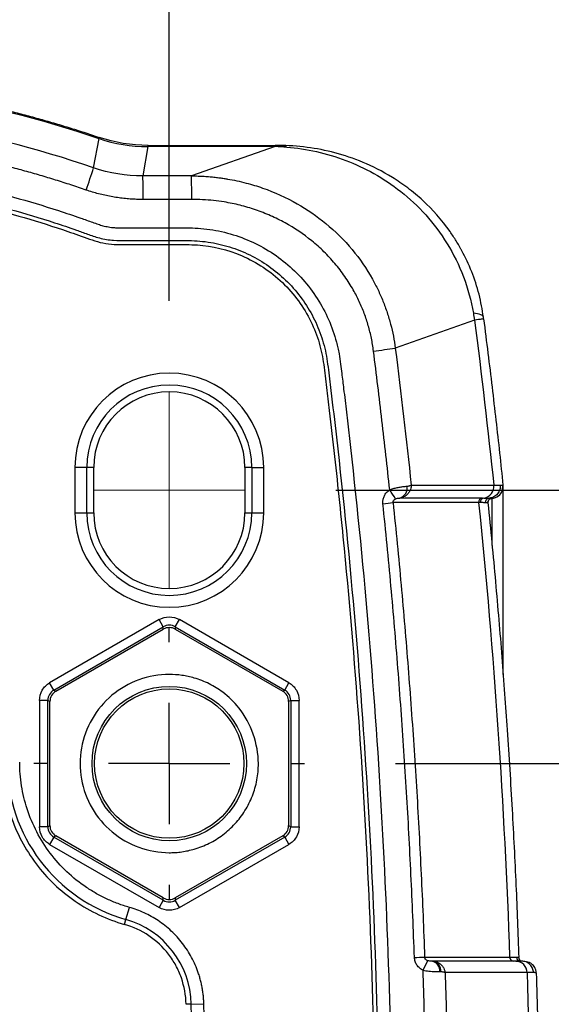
# Model space of a CAD drawing. Header units: millimetres. Extents: x 19 to 819, y 19 to 629.
# Tile 43 of 56: x 617 to 639, y 331 to 372. Entities that reach past the tile are written whole.
import ezdxf

# ---------------------------------------------------------------- set-up
doc = ezdxf.new("R2010")
doc.units = ezdxf.units.MM
doc.header["$LTSCALE"] = 3
doc.linetypes.add('CENTERX2', pattern=[20.32, 12.7, -2.54, 2.54, -2.54])
doc.layers.add('CENTER', color=40, linetype='CENTERX2')
doc.layers.add('DIMENSIONS', color=140, linetype='Continuous', lineweight=25)
doc.styles.add('SLDTEXTSTYLE0', font='TXT', dxfattribs={"width": 0.7})
doc.dimstyles.new('SLDDIMSTYLE2', dxfattribs={"dimtxt": 6.474023, "dimasz": 9.906, "dimexe": 0, "dimexo": 0.0625, "dimgap": 1.618506, "dimtad": 0, "dimtih": 1, "dimtoh": 1, "dimrnd": 1e-09, "dimzin": 12, "dimdsep": 46, "dimtxsty": 'SLDTEXTSTYLE0', "dimsah": 1, "dimcen": 0.09, "dimadec": 0, "dimazin": 3, "dimtfac": 1, "dimtmove": 0, "dimatfit": 0, "dimfxl": 0, "dimfrac": 2, "dimtolj": 1, "dimtzin": 12, "dimarcsym": 0})
doc.dimstyles.new('SLDDIMSTYLE3', dxfattribs={"dimtxt": 6.474023, "dimasz": 9.906, "dimexe": 0, "dimexo": 0.0625, "dimgap": 1.618506, "dimtad": 0, "dimtih": 1, "dimtoh": 1, "dimrnd": 1e-09, "dimzin": 4, "dimdsep": 46, "dimtxsty": 'SLDTEXTSTYLE0', "dimsah": 1, "dimcen": 0.09, "dimadec": 0, "dimazin": 1, "dimtfac": 1, "dimtmove": 0, "dimatfit": 0, "dimfxl": 0, "dimfrac": 2, "dimtolj": 1, "dimtzin": 12, "dimarcsym": 0})

# ---------------------------------------------------------------- blocks, each defined once
blk = doc.blocks.new('_D_6')
at = {"layer": 'DIMENSIONS'}
for p, q in [((690.981, 352.404), (690.981, 371.454)), ((630.411, 352.404), (700.506, 352.404)), ((681.362, 322.741), (679.188, 322.741)), ((679.188, 322.741), (679.188, 312.451)), ((700.6, 322.741), (702.774, 322.741)), ((702.774, 322.741), (702.774, 312.451)), ((679.188, 312.451), (681.362, 312.451)), ((702.774, 312.451), (700.6, 312.451)), ((630.411, 293.504), (700.506, 293.504)), ((690.981, 293.504), (690.981, 274.454))]:
    blk.add_line(p, q, dxfattribs=at)
for points in [[(690.981, 352.404), (692.505, 362.31), (689.457, 362.31)], [(690.981, 293.504), (689.457, 283.598), (692.505, 283.598)]]:
    blk.add_solid(points, dxfattribs=at)
at = {"layer": 'DIMENSIONS', "char_height": 6.35, "attachment_point": 1, "style": 'SLDTEXTSTYLE0'}
for s, insert in [('58.9', (681.362, 332.376)), ('2.32', (681.362, 320.637))]:
    blk.add_mtext(s, dxfattribs=dict(at, insert=insert))
blk = doc.blocks.new('_D_7')
at = {"layer": 'DIMENSIONS'}
for p, q in [((587.434, 360.331), (587.434, 396.523)), ((623.434, 360.331), (623.434, 396.523)), ((587.434, 386.998), (568.384, 386.998)), ((595.946, 386.998), (593.772, 386.998)), ((593.772, 386.998), (593.772, 376.709)), ((615.184, 386.998), (617.358, 386.998)), ((617.358, 386.998), (617.358, 376.709)), ((623.434, 386.998), (642.484, 386.998)), ((593.772, 376.709), (595.946, 376.709)), ((617.358, 376.709), (615.184, 376.709))]:
    blk.add_line(p, q, dxfattribs=at)
for points in [[(587.434, 386.998), (577.528, 388.522), (577.528, 385.474)], [(623.434, 386.998), (633.34, 385.474), (633.34, 388.522)]]:
    blk.add_solid(points, dxfattribs=at)
at = {"layer": 'DIMENSIONS', "char_height": 6.35, "attachment_point": 1, "style": 'SLDTEXTSTYLE0'}
for s, insert in [('36.0', (595.946, 396.633)), ('1.42', (595.946, 384.895))]:
    blk.add_mtext(s, dxfattribs=dict(at, insert=insert))
blk = doc.blocks.new('_D_8')
at = {"layer": 'DIMENSIONS'}
for p, q in [((657.847, 340.954), (657.847, 360.004)), ((632.913, 340.954), (667.372, 340.954)), ((648.228, 322.741), (646.054, 322.741)), ((646.054, 322.741), (646.054, 312.451)), ((667.466, 322.741), (669.64, 322.741)), ((669.64, 322.741), (669.64, 312.451)), ((646.054, 312.451), (648.228, 312.451)), ((669.64, 312.451), (667.466, 312.451)), ((632.913, 304.954), (667.372, 304.954)), ((657.847, 304.954), (657.847, 285.904))]:
    blk.add_line(p, q, dxfattribs=at)
for points in [[(657.847, 340.954), (659.371, 350.86), (656.323, 350.86)], [(657.847, 304.954), (656.323, 295.048), (659.371, 295.048)]]:
    blk.add_solid(points, dxfattribs=at)
at = {"layer": 'DIMENSIONS', "char_height": 6.35, "attachment_point": 1, "style": 'SLDTEXTSTYLE0'}
for s, insert in [('36.0', (648.228, 332.376)), ('1.42', (648.228, 320.637))]:
    blk.add_mtext(s, dxfattribs=dict(at, insert=insert))
blk = doc.blocks.new('SW_CENTERMARKSYMBOL_1')
at = {"layer": 'CENTER', "color": 0}
for p, q in [((0, 5.08), (0, 5.669)), ((0, 0), (0, 2.54)), ((-5.08, 0), (-5.669, 0)), ((0, 0), (-2.54, 0)), ((0, 0), (0, -2.54)), ((0, 0), (2.54, 0)), ((5.08, 0), (5.669, 0)), ((0, -5.08), (0, -5.669))]:
    blk.add_line(p, q, dxfattribs=at)

msp = doc.modelspace()

# ---------------------------------------------------------------- linework, layer by layer
for p, q in [((620.261, 365.908), (620.491, 367.135)), ((622.532, 366.797), (622.326, 365.566)), ((622.547, 366.797), (622.532, 366.797)), ((622.547, 366.844), (627.873, 366.844)), ((622.547, 366.797), (622.547, 366.844)), ((627.873, 366.797), (622.547, 366.797)), ((627.873, 366.797), (624.361, 365.569)), ((627.873, 366.797), (627.873, 366.844)), ((624.361, 365.569), (622.326, 365.566)), ((624.374, 364.585), (622.339, 364.582)), ((636.218, 359.531), (632.901, 358.35)), ((619.48, 353.354), (619.48, 351.454)), ((619.979, 353.354), (619.48, 353.354)), ((619.979, 351.454), (619.979, 353.354)), ((620.267, 353.354), (619.979, 353.354)), ((620.267, 351.454), (620.267, 353.354)), ((626.601, 353.354), (626.601, 351.454)), ((626.889, 353.354), (626.601, 353.354)), ((626.889, 353.354), (627.388, 353.354)), ((626.889, 353.354), (626.889, 351.454)), ((627.388, 351.454), (627.388, 353.354)), ((637.388, 352.401), (637.41, 352.615)), ((637.415, 344.684), (637.415, 352.561)), ((636.539, 352.078), (636.611, 352.077)), ((636.946, 352.066), (636.946, 352.066)), ((636.946, 352.066), (636.946, 350.087)), ((619.48, 351.454), (619.979, 351.454)), ((619.979, 351.454), (620.267, 351.454)), ((626.601, 351.454), (626.889, 351.454)), ((626.889, 351.454), (627.388, 351.454)), ((623.009, 346.985), (618.423, 344.337)), ((623.184, 346.682), (623.009, 346.985)), ((623.684, 346.682), (623.859, 346.985)), ((628.445, 344.337), (623.859, 346.985)), ((618.598, 344.034), (623.184, 346.682)), ((618.684, 343.985), (623.184, 346.583)), ((623.184, 346.583), (623.184, 346.682)), ((623.684, 346.682), (628.27, 344.034)), ((623.684, 346.682), (623.684, 346.583)), ((623.684, 346.583), (628.184, 343.985)), ((618.598, 344.034), (618.423, 344.337)), ((618.598, 344.034), (618.684, 343.985)), ((628.184, 343.985), (628.27, 344.034)), ((628.27, 344.034), (628.445, 344.337)), ((617.998, 343.601), (617.998, 338.306)), ((618.348, 343.601), (617.998, 343.601)), ((618.348, 338.306), (618.348, 343.601)), ((618.434, 343.552), (618.348, 343.601)), ((628.52, 343.601), (628.434, 343.552)), ((628.52, 343.601), (628.52, 338.306)), ((628.52, 343.601), (628.87, 343.601)), ((628.87, 338.306), (628.87, 343.601)), ((618.434, 338.355), (618.434, 343.552)), ((628.434, 343.552), (628.434, 338.355)), ((618.348, 338.306), (617.998, 338.306)), ((618.348, 338.306), (618.434, 338.355)), ((628.434, 338.355), (628.52, 338.306)), ((628.52, 338.306), (628.87, 338.306)), ((618.598, 337.873), (618.423, 337.57)), ((618.684, 337.922), (618.598, 337.873)), ((623.184, 335.225), (618.598, 337.873)), ((623.184, 335.324), (618.684, 337.922)), ((628.184, 337.922), (623.684, 335.324)), ((628.27, 337.873), (623.684, 335.225)), ((628.27, 337.873), (628.184, 337.922)), ((628.27, 337.873), (628.445, 337.57)), ((618.423, 337.57), (623.009, 334.922)), ((623.859, 334.922), (628.445, 337.57)), ((623.184, 335.225), (623.184, 335.324)), ((623.684, 335.324), (623.684, 335.225)), ((621.617, 334.423), (621.762, 334.93)), ((623.184, 335.225), (623.009, 334.922)), ((623.859, 334.922), (623.684, 335.225)), ((621.559, 334.217), (621.617, 334.423)), ((638.076, 332.821), (638.075, 332.836)), ((636.177, 332.676), (634.458, 332.676)), ((636.162, 332.676), (635.941, 332.676)), ((637.857, 332.676), (636.162, 332.676)), ((637.955, 332.676), (636.177, 332.676)), ((637.955, 332.676), (638.155, 332.676)), ((638.124, 332.679), (638.131, 332.69)), ((638.42, 332.195), (634.988, 332.196)), ((624.353, 330.874), (624.139, 330.87)), ((624.353, 330.874), (624.88, 330.884))]:
    msp.add_line(p, q)
at = {"color": 40, "linetype": 'CENTERX2', "lineweight": 18}
for p, q in [((623.434, 356.521), (623.434, 348.286)), ((620.267, 352.404), (626.601, 352.404))]:
    msp.add_line(p, q, dxfattribs=at)
at = {"flags": 128}
for points in [[(636.589, 359.656), (636.58, 359.683), (636.558, 359.708), (636.524, 359.732), (636.478, 359.754), (636.419, 359.774), (636.348, 359.792), (636.266, 359.808), (636.171, 359.823)], [(636.599, 359.58), (636.594, 359.58), (636.576, 359.577), (636.546, 359.573), (636.504, 359.568), (636.45, 359.561), (636.384, 359.552), (636.307, 359.542), (636.218, 359.531)]]:
    msp.add_lwpolyline(points, dxfattribs=at)
for radius in [3.233, 3.129]:
    msp.add_circle((623.434, 340.954), radius)
for centre, radius, start, end in [((588.991, 377.867), 33.264, 341.1865, 341.2683), ((620.388, 367.177), 0.111, 337.9761, 3.0249), ((622.64, 366.803), 0.108, 157.6638, 183.3346), ((628.016, 366.013), 0.831, 65.8895, 90.3618), ((595.576, 373.569), 25.847, 340.5872, 342.76), ((597.773, 364.75), 24.567, 359.6076, 1.9035), ((599.807, 364.753), 24.567, 359.6076, 1.9035), ((596.828, 636.075), 280.058, 277.21259, 277.4006), ((623.434, 353.354), 3.954, 360, 180), ((623.434, 353.354), 3.455, 360, 180), ((623.434, 353.354), 3.167, 360, 180), ((619.65, 343.619), 15.712, 32.4324, 34.0655), ((632.97, 352.488), 0.429, 286.7842, 11.16), ((636.54, 352.561), 0.489, 278.4369, 6.7983), ((636.919, 352.561), 0.496, 273.1764, 341.361), ((636.919, 352.561), 0.496, 341.3629, 5.9538), ((616.059, 510.006), 159.007, 275.89263, 276.04637), ((636.566, 351.905), 0.175, 98.7471, 186.6526), ((636.636, 351.904), 0.175, 98.0075, 186.4337), ((636.956, 351.89), 0.177, 93.1764, 185.8001), ((623.434, 351.454), 3.954, 180, 360), ((623.434, 351.454), 3.455, 180, 0), ((623.434, 351.454), 3.167, 180, 360), ((623.496, 341.016), 6.856, 180, 254.0928), ((620.584, 330.798), 3.769, 1.1506, 74.0928), ((617.379, 797.471), 464.925, 272.01202, 272.0646), ((637.862, 332.848), 0.172, 180.0568, 268.241), ((621.929, 338.374), 13.576, 333.3739, 335.281), ((634.356, 332.276), 0.408, 353.089, 79.0884), ((634.395, 332.268), 0.413, 354.3895, 81.2958), ((637.94, 332.196), 0.48, 359.9389, 88.2364), ((638.252, 332.842), 0.177, 203.7197, 252.1126), ((230.017, 322.954), 394.415, 358.84939, 1.15061), ((230.017, 322.954), 394.943, 358.84939, 1.15061)]:
    msp.add_arc(centre, radius, start, end)
for centre, major_axis in [((623.434, 346.15), (0, 0.5)), ((618.934, 343.552), (-0.433, 0.25)), ((627.934, 343.552), (0.433, 0.25)), ((618.934, 338.356), (-0.433, -0.25)), ((627.934, 338.356), (0.433, -0.25)), ((623.434, 335.757), (0, -0.5))]:
    msp.add_ellipse(centre, major_axis=major_axis, ratio=0.999797, start_param=5.759674, end_param=6.806696)
for points, knots in [([(590.375, 367.184), (590.586, 367.255), (591.007, 367.397), (591.643, 367.597), (592.281, 367.79), (592.922, 367.973), (593.566, 368.147), (594.212, 368.311), (594.86, 368.467), (595.51, 368.613), (596.163, 368.75), (596.817, 368.878), (597.473, 368.996), (598.131, 369.105), (598.79, 369.204), (599.451, 369.294), (600.112, 369.375), (600.775, 369.446), (601.439, 369.508), (602.104, 369.56), (602.769, 369.603), (603.435, 369.636), (604.101, 369.66), (604.767, 369.674), (605.434, 369.679), (606.101, 369.674), (606.767, 369.66), (607.433, 369.636), (608.099, 369.603), (608.764, 369.56), (609.429, 369.508), (610.093, 369.446), (610.756, 369.375), (611.417, 369.294), (612.078, 369.204), (612.737, 369.105), (613.395, 368.996), (614.051, 368.878), (614.705, 368.75), (615.358, 368.613), (616.008, 368.467), (616.656, 368.311), (617.302, 368.147), (617.946, 367.973), (618.587, 367.79), (619.225, 367.597), (619.861, 367.397), (620.282, 367.255), (620.493, 367.184)], [0, 0, 0, 0, 0.0217391, 0.0434783, 0.0652174, 0.0869566, 0.1086957, 0.1304348, 0.152174, 0.1739131, 0.1956522, 0.2173913, 0.2391305, 0.2608696, 0.2826087, 0.3043479, 0.326087, 0.3478261, 0.3695652, 0.3913044, 0.4130435, 0.4347826, 0.4565217, 0.4782609, 0.5, 0.5217391, 0.5434782, 0.5652174, 0.5869565, 0.6086956, 0.6304347, 0.6521739, 0.673913, 0.6956521, 0.7173912, 0.7391304, 0.7608695, 0.7826086, 0.8043478, 0.8260869, 0.847826, 0.8695652, 0.8913043, 0.9130434, 0.9347826, 0.9565217, 0.9782609, 1, 1, 1, 1]), ([(590.39, 367.139), (592.829, 367.97), (595.302, 368.588), (600.312, 369.418), (602.85, 369.629), (606.066, 369.63), (606.71, 369.617), (607.991, 369.564), (608.629, 369.525), (610.537, 369.368), (611.8, 369.211), (615.564, 368.588), (618.039, 367.97), (620.478, 367.139)], [0, 0, 0, 0, 0.25, 0.25, 0.5, 0.5, 0.5625, 0.5625, 0.625, 0.625, 0.75, 0.75, 1, 1, 1, 1]), ([(620.261, 365.908), (617.881, 366.726), (615.433, 367.345), (610.468, 368.17), (607.951, 368.376), (605.434, 368.372)], [0, 0, 0, 0, 0.5, 0.5, 1, 1, 1, 1]), ([(619.953, 364.978), (619.741, 365.05), (619.316, 365.194), (618.675, 365.397), (618.032, 365.591), (617.387, 365.775), (616.738, 365.95), (616.087, 366.114), (615.434, 366.269), (614.778, 366.414), (614.119, 366.549), (613.458, 366.674), (612.611, 366.822), (611.576, 366.979), (610.354, 367.13), (609.128, 367.247), (607.9, 367.33), (606.668, 367.38), (605.846, 367.385), (605.434, 367.388)], [0, 0, 0, 0, 0.045496, 0.090953, 0.13638, 0.181789, 0.22719, 0.272593, 0.318008, 0.363446, 0.408918, 0.454434, 0.500003, 0.583382, 0.666656, 0.749891, 0.83315, 0.916498, 1, 1, 1, 1]), ([(628.356, 366.772), (628.274, 366.777), (628.112, 366.788), (627.952, 366.794), (627.873, 366.797)], [0, 0, 0, 0, 0.502717, 1, 1, 1, 1]), ([(636.589, 359.656), (636.549, 359.967), (636.489, 360.287), (636.325, 360.931), (636.221, 361.25), (635.981, 361.861), (635.843, 362.154), (635.676, 362.463), (635.657, 362.497), (635.619, 362.565), (635.598, 362.602), (635.537, 362.708), (635.495, 362.778), (635.369, 362.981), (635.282, 363.111), (634.839, 363.74), (634.463, 364.158), (633.956, 364.627), (633.852, 364.718), (633.64, 364.895), (633.529, 364.984), (633.201, 365.231), (632.988, 365.375), (632.358, 365.765), (631.949, 365.969), (631.152, 366.303), (630.763, 366.432), (629.986, 366.638), (629.598, 366.714), (628.812, 366.817), (628.412, 366.844), (628.011, 366.844)], [0, 0, 0, 0, 0.0625, 0.0625, 0.125, 0.125, 0.1875, 0.1875, 0.195312, 0.195312, 0.203125, 0.203125, 0.21875, 0.21875, 0.25, 0.25, 0.375, 0.375, 0.40625, 0.40625, 0.4375, 0.4375, 0.5, 0.5, 0.625, 0.625, 0.75, 0.75, 0.875, 0.875, 1, 1, 1, 1]), ([(628.356, 366.772), (628.767, 366.742), (629.189, 366.681), (630.018, 366.496), (630.426, 366.374), (631.227, 366.068), (631.62, 365.885), (632.392, 365.45), (632.771, 365.198), (633.496, 364.624), (633.848, 364.295), (634.5, 363.568), (634.801, 363.169), (635.341, 362.291), (635.57, 361.829), (635.94, 360.856), (636.082, 360.339), (636.171, 359.823)], [0, 0, 0, 0, 0.125, 0.125, 0.25, 0.25, 0.375, 0.375, 0.5, 0.5, 0.625, 0.625, 0.75, 0.75, 0.875, 0.875, 1, 1, 1, 1]), ([(605.434, 366.229), (605.649, 366.228), (606.078, 366.225), (606.721, 366.21), (607.363, 366.185), (608.005, 366.152), (608.646, 366.108), (609.286, 366.056), (609.926, 365.993), (610.565, 365.922), (611.203, 365.841), (611.841, 365.751), (612.478, 365.651), (613.543, 365.468), (615.028, 365.167), (616.923, 364.693), (618.485, 364.223), (619.581, 363.855), (620.134, 363.656), (620.443, 363.547), (620.665, 363.477), (620.89, 363.428), (621.118, 363.401), (621.368, 363.394), (621.644, 363.393), (622.078, 363.393), (622.651, 363.393), (623.218, 363.393), (623.68, 363.393), (623.956, 363.393), (624.281, 363.393), (624.818, 363.379), (625.634, 363.261), (626.592, 362.964), (627.498, 362.522), (628.319, 361.946), (629.046, 361.248), (629.651, 360.447), (630.129, 359.56), (630.377, 358.851), (630.496, 358.364), (630.56, 358.057), (630.608, 357.699), (630.669, 357.209), (630.751, 356.541), (630.855, 355.672), (631.233, 352.403), (631.79, 346.836), (632.352, 338.96), (632.692, 331.07), (632.809, 323.17), (632.704, 315.268), (632.376, 307.374), (631.826, 299.491), (631.258, 293.74), (630.855, 290.229), (630.718, 289.068), (630.616, 288.268), (630.539, 287.726), (630.446, 287.327), (630.336, 286.951), (630.203, 286.583), (630.047, 286.222), (629.783, 285.699), (629.355, 285.037), (628.703, 284.305), (627.946, 283.676), (627.103, 283.174), (626.192, 282.8), (625.399, 282.611), (624.747, 282.532), (624.312, 282.513), (623.926, 282.511), (623.597, 282.51), (623.306, 282.514), (623.029, 282.516), (622.769, 282.514), (622.508, 282.512), (622.262, 282.514), (622.028, 282.517), (621.782, 282.514), (621.535, 282.51), (621.312, 282.513), (621.109, 282.506), (620.923, 282.482), (620.728, 282.444), (620.523, 282.389), (620.311, 282.319), (620.081, 282.235), (619.867, 282.155), (619.621, 282.068), (619.142, 281.905), (618.394, 281.659), (617.102, 281.27), (615.468, 280.84), (613.769, 280.477), (612.341, 280.226), (611.196, 280.056), (610.048, 279.917), (608.898, 279.81), (607.746, 279.733), (606.591, 279.686), (605.82, 279.681), (605.434, 279.678)], [0, 0, 0, 0, 0.005085, 0.010165, 0.015243, 0.020318, 0.025393, 0.030468, 0.035544, 0.040622, 0.045705, 0.050792, 0.055884, 0.060983, 0.076394, 0.091776, 0.107254, 0.115017, 0.119169, 0.121189, 0.122784, 0.124671, 0.126654, 0.128212, 0.130593, 0.133181, 0.138502, 0.144174, 0.146616, 0.149453, 0.150704, 0.154317, 0.162186, 0.170143, 0.178001, 0.185963, 0.193819, 0.201785, 0.209649, 0.217595, 0.219512, 0.221507, 0.225028, 0.228073, 0.233211, 0.240975, 0.248806, 0.311184, 0.373521, 0.435867, 0.498272, 0.560699, 0.623079, 0.685461, 0.747895, 0.759986, 0.769215, 0.775582, 0.77909, 0.782188, 0.785275, 0.788361, 0.791458, 0.794578, 0.802263, 0.810038, 0.817714, 0.825502, 0.833191, 0.840969, 0.844729, 0.848756, 0.851275, 0.853872, 0.856548, 0.858177, 0.860444, 0.862709, 0.86434, 0.86629, 0.868236, 0.87019, 0.872131, 0.873521, 0.874996, 0.876565, 0.878235, 0.880012, 0.881866, 0.884033, 0.885426, 0.888047, 0.896028, 0.904068, 0.920019, 0.93606, 0.945222, 0.954364, 0.963492, 0.972613, 0.981733, 0.99086, 1, 1, 1, 1]), ([(580.967, 288.24), (581.042, 287.645), (581.216, 287.026), (581.506, 286.433), (581.796, 285.841), (582.2, 285.28), (582.695, 284.807), (583.19, 284.333), (583.773, 283.95), (584.387, 283.686), (585, 283.421), (585.64, 283.274), (586.255, 283.23), (586.562, 283.209), (586.875, 283.216), (587.198, 283.216), (587.522, 283.216), (587.845, 283.216), (588.168, 283.216), (588.492, 283.216), (588.814, 283.216), (589.139, 283.216), (589.463, 283.216), (589.783, 283.221), (590.095, 283.17), (590.406, 283.119), (590.707, 283.01), (591.006, 282.902), (591.305, 282.795), (591.605, 282.69), (591.908, 282.589), (592.512, 282.386), (593.124, 282.196), (593.741, 282.02), (598.681, 280.609), (604.011, 280.087), (609.218, 280.551), (611.821, 280.784), (614.392, 281.257), (616.868, 281.947), (617.487, 282.12), (618.101, 282.306), (618.707, 282.505), (619.01, 282.604), (619.31, 282.706), (619.612, 282.813), (619.914, 282.92), (620.206, 283.042), (620.513, 283.117), (620.667, 283.155), (620.823, 283.179), (620.981, 283.195), (621.139, 283.21), (621.297, 283.216), (621.459, 283.216), (621.782, 283.216), (622.106, 283.216), (622.429, 283.216), (622.753, 283.216), (623.077, 283.216), (623.4, 283.216), (623.722, 283.216), (624.056, 283.21), (624.359, 283.218), (624.964, 283.234), (625.603, 283.349), (626.223, 283.582), (626.844, 283.815), (627.443, 284.166), (627.961, 284.614), (628.479, 285.062), (628.914, 285.605), (629.235, 286.188), (629.555, 286.771), (629.762, 287.391), (629.864, 287.99), (629.915, 288.29), (629.947, 288.613), (629.987, 288.933), (630.026, 289.254), (630.065, 289.574), (630.103, 289.895), (630.179, 290.536), (630.254, 291.177), (630.326, 291.819), (630.47, 293.102), (630.605, 294.387), (630.731, 295.674), (631.742, 305.965), (632.181, 316.341), (632.042, 326.705), (631.972, 331.887), (631.758, 337.067), (631.401, 342.231), (631.222, 344.813), (631.008, 347.391), (630.757, 349.965), (630.632, 351.251), (630.498, 352.536), (630.356, 353.82), (630.284, 354.462), (630.211, 355.104), (630.135, 355.745), (630.097, 356.065), (630.058, 356.386), (630.019, 356.706), (630, 356.866), (629.98, 357.03), (629.96, 357.192), (629.94, 357.353), (629.92, 357.512), (629.901, 357.667), (629.862, 357.977), (629.802, 358.268), (629.712, 358.571), (629.623, 358.874), (629.507, 359.178), (629.362, 359.474), (629.072, 360.066), (628.668, 360.627), (628.173, 361.101), (627.677, 361.574), (627.095, 361.957), (626.481, 362.221), (625.867, 362.486), (625.228, 362.633), (624.613, 362.677), (624.306, 362.698), (623.993, 362.691), (623.67, 362.691), (623.346, 362.691), (623.023, 362.691), (622.7, 362.691), (622.376, 362.691), (622.054, 362.691), (621.729, 362.691), (621.405, 362.691), (621.084, 362.686), (620.773, 362.737), (620.462, 362.788), (620.161, 362.897), (619.862, 363.005), (619.563, 363.113), (619.263, 363.217), (618.96, 363.318), (618.355, 363.521), (617.744, 363.711), (617.127, 363.887), (612.187, 365.298), (606.857, 365.821), (601.65, 365.356), (599.046, 365.124), (596.476, 364.651), (594, 363.96), (593.381, 363.787), (592.767, 363.601), (592.161, 363.402), (591.857, 363.303), (591.558, 363.201), (591.256, 363.094), (590.954, 362.987), (590.662, 362.865), (590.355, 362.79), (590.201, 362.753), (590.045, 362.728), (589.887, 362.712), (589.729, 362.697), (589.571, 362.691), (589.409, 362.691), (589.085, 362.691), (588.762, 362.691), (588.439, 362.691), (588.115, 362.691), (587.791, 362.691), (587.468, 362.691), (587.146, 362.691), (586.812, 362.697), (586.509, 362.689), (585.904, 362.673), (585.265, 362.558), (584.645, 362.325), (584.024, 362.092), (583.425, 361.741), (582.907, 361.293), (582.389, 360.845), (581.954, 360.302), (581.633, 359.719), (581.313, 359.136), (581.106, 358.517), (581.004, 357.917), (580.953, 357.617), (580.921, 357.294), (580.881, 356.974), (580.842, 356.654), (580.803, 356.333), (580.765, 356.013), (580.689, 355.372), (580.614, 354.73), (580.542, 354.088), (580.398, 352.805), (580.263, 351.52), (580.137, 350.233), (579.126, 339.942), (578.687, 329.566), (578.826, 319.202), (578.895, 314.02), (579.11, 308.841), (579.467, 303.676), (579.646, 301.094), (579.86, 298.516), (580.11, 295.943), (580.236, 294.656), (580.37, 293.371), (580.512, 292.087), (580.584, 291.445), (580.657, 290.803), (580.733, 290.162), (580.771, 289.842), (580.81, 289.521), (580.849, 289.201), (580.868, 289.041), (580.888, 288.881), (580.908, 288.72), (580.927, 288.56), (580.949, 288.389), (580.967, 288.24)], [0, 0, 0, 0, 0.007812, 0.007812, 0.007812, 0.015625, 0.015625, 0.015625, 0.023438, 0.023438, 0.023438, 0.03125, 0.03125, 0.03125, 0.035156, 0.035156, 0.035156, 0.039062, 0.039062, 0.039062, 0.042969, 0.042969, 0.042969, 0.046875, 0.046875, 0.046875, 0.050781, 0.050781, 0.050781, 0.054688, 0.054688, 0.054688, 0.0625, 0.0625, 0.0625, 0.125, 0.125, 0.125, 0.15625, 0.15625, 0.15625, 0.164062, 0.164062, 0.164062, 0.167969, 0.167969, 0.167969, 0.171875, 0.171875, 0.171875, 0.173828, 0.173828, 0.173828, 0.175781, 0.175781, 0.175781, 0.179688, 0.179688, 0.179688, 0.183594, 0.183594, 0.183594, 0.1875, 0.1875, 0.1875, 0.195312, 0.195312, 0.195312, 0.203125, 0.203125, 0.203125, 0.210938, 0.210938, 0.210938, 0.21875, 0.21875, 0.21875, 0.222656, 0.222656, 0.222656, 0.226562, 0.226562, 0.226562, 0.234375, 0.234375, 0.234375, 0.25, 0.25, 0.25, 0.375, 0.375, 0.375, 0.4375, 0.4375, 0.4375, 0.46875, 0.46875, 0.46875, 0.484375, 0.484375, 0.484375, 0.492188, 0.492188, 0.492188, 0.496094, 0.496094, 0.496094, 0.498047, 0.498047, 0.498047, 0.5, 0.5, 0.5, 0.503906, 0.503906, 0.503906, 0.507812, 0.507812, 0.507812, 0.515625, 0.515625, 0.515625, 0.523438, 0.523438, 0.523438, 0.53125, 0.53125, 0.53125, 0.535156, 0.535156, 0.535156, 0.539062, 0.539062, 0.539062, 0.542969, 0.542969, 0.542969, 0.546875, 0.546875, 0.546875, 0.550781, 0.550781, 0.550781, 0.554688, 0.554688, 0.554688, 0.5625, 0.5625, 0.5625, 0.625, 0.625, 0.625, 0.65625, 0.65625, 0.65625, 0.664062, 0.664062, 0.664062, 0.667969, 0.667969, 0.667969, 0.671875, 0.671875, 0.671875, 0.673828, 0.673828, 0.673828, 0.675781, 0.675781, 0.675781, 0.679688, 0.679688, 0.679688, 0.683594, 0.683594, 0.683594, 0.6875, 0.6875, 0.6875, 0.695312, 0.695312, 0.695312, 0.703125, 0.703125, 0.703125, 0.710938, 0.710938, 0.710938, 0.71875, 0.71875, 0.71875, 0.722656, 0.722656, 0.722656, 0.726562, 0.726562, 0.726562, 0.734375, 0.734375, 0.734375, 0.75, 0.75, 0.75, 0.875, 0.875, 0.875, 0.9375, 0.9375, 0.9375, 0.96875, 0.96875, 0.96875, 0.984375, 0.984375, 0.984375, 0.992188, 0.992188, 0.992188, 0.996094, 0.996094, 0.996094, 0.998047, 0.998047, 0.998047, 1, 1, 1, 1]), ([(605.433, 365.698), (607.977, 365.695), (610.505, 365.467), (614.277, 364.79), (615.531, 364.507), (617.394, 363.995), (618.012, 363.809), (618.934, 363.51), (619.241, 363.406), (619.699, 363.246), (619.849, 363.192), (620.163, 363.079), (620.329, 363.02), (620.605, 362.945), (620.703, 362.922), (620.906, 362.889), (621.006, 362.879), (621.291, 362.86), (621.467, 362.862), (621.969, 362.862), (622.301, 362.862), (622.968, 362.862), (623.3, 362.861), (623.804, 362.861), (623.973, 362.863), (624.295, 362.862), (624.45, 362.858), (624.904, 362.828), (625.211, 362.783), (625.812, 362.646), (626.105, 362.556), (626.671, 362.331), (626.947, 362.195), (627.478, 361.881), (627.73, 361.704), (628.2, 361.316), (628.42, 361.104), (628.829, 360.643), (629.015, 360.396), (629.345, 359.882), (629.49, 359.613), (629.737, 359.05), (629.839, 358.757), (629.956, 358.316), (629.989, 358.169), (630.043, 357.872), (630.063, 357.727), (630.124, 357.233), (630.164, 356.91), (630.282, 355.931), (630.359, 355.279), (630.732, 352.014), (630.993, 349.397), (631.441, 344.161), (631.628, 341.542), (632.078, 333.678), (632.23, 328.428), (632.236, 320.542), (632.201, 317.911), (632.057, 312.656), (631.948, 310.03), (631.509, 302.159), (631.069, 296.917), (630.407, 291.039), (630.331, 290.386), (630.233, 289.571), (630.214, 289.407), (630.174, 289.081), (630.153, 288.917), (630.095, 288.422), (630.06, 288.11), (629.945, 287.522), (629.865, 287.234), (629.662, 286.671), (629.539, 286.395), (629.251, 285.866), (629.088, 285.615), (628.726, 285.14), (628.526, 284.915), (627.876, 284.285), (627.386, 283.94), (626.578, 283.535), (626.299, 283.421), (625.73, 283.238), (625.44, 283.169), (624.995, 283.097), (624.845, 283.079), (624.544, 283.054), (624.395, 283.048), (624.08, 283.043), (623.919, 283.043), (623.592, 283.045), (623.424, 283.046), (622.931, 283.045), (622.602, 283.045), (622.109, 283.045), (621.862, 283.045), (621.616, 283.045), (621.492, 283.045), (621.451, 283.045), (621.36, 283.044), (621.315, 283.043), (621.086, 283.036), (620.894, 283.02), (620.598, 282.963), (620.498, 282.938), (620.308, 282.882), (620.22, 282.852), (620.05, 282.791), (619.968, 282.761), (619.81, 282.702), (619.735, 282.675), (619.58, 282.62), (619.5, 282.592), (619.342, 282.537), (618.63, 282.292), (617.913, 282.067), (615.991, 281.512), (614.694, 281.203), (612.071, 280.706), (610.74, 280.518), (608.082, 280.268), (606.758, 280.208), (605.435, 280.209)], [0, 0, 0, 0, 0.0625, 0.0625, 0.09375, 0.09375, 0.109375, 0.109375, 0.117188, 0.117188, 0.121094, 0.121094, 0.125, 0.125, 0.126953, 0.126953, 0.128906, 0.128906, 0.132813, 0.132813, 0.140625, 0.140625, 0.148438, 0.148438, 0.152344, 0.152344, 0.15625, 0.15625, 0.164063, 0.164063, 0.171875, 0.171875, 0.179688, 0.179688, 0.1875, 0.1875, 0.195313, 0.195313, 0.203125, 0.203125, 0.210938, 0.210938, 0.21875, 0.21875, 0.222656, 0.222656, 0.226563, 0.226563, 0.234375, 0.234375, 0.25, 0.25, 0.3125, 0.3125, 0.375, 0.375, 0.5, 0.5, 0.5625, 0.5625, 0.625, 0.625, 0.75, 0.75, 0.765625, 0.765625, 0.769531, 0.769531, 0.773438, 0.773438, 0.78125, 0.78125, 0.789063, 0.789063, 0.796875, 0.796875, 0.804688, 0.804688, 0.8125, 0.8125, 0.828125, 0.828125, 0.835938, 0.835938, 0.84375, 0.84375, 0.847656, 0.847656, 0.851563, 0.851563, 0.855469, 0.855469, 0.859375, 0.859375, 0.867188, 0.867188, 0.871094, 0.873047, 0.873047, 0.874023, 0.874023, 0.875, 0.875, 0.878906, 0.878906, 0.880859, 0.880859, 0.882813, 0.882813, 0.884766, 0.884766, 0.886719, 0.886719, 0.888672, 0.888672, 0.890625, 0.90625, 0.90625, 0.9375, 0.9375, 0.96875, 0.96875, 1, 1, 1, 1]), ([(624.361, 365.569), (624.454, 365.568), (624.634, 365.566), (624.894, 365.553), (625.133, 365.536), (625.35, 365.514), (625.546, 365.49), (625.72, 365.465), (626.09, 365.406), (626.634, 365.288), (627.625, 364.986), (628.774, 364.465), (630.044, 363.592), (631.117, 362.527), (631.796, 361.541), (632.182, 360.795), (632.389, 360.327), (632.565, 359.845), (632.71, 359.354), (632.826, 358.855), (632.876, 358.518), (632.901, 358.35)], [0, 0, 0, 0, 0.022928, 0.044243, 0.06389, 0.081819, 0.097989, 0.112362, 0.124908, 0.190126, 0.249, 0.37934, 0.498274, 0.625906, 0.748676, 0.790417, 0.832316, 0.8743, 0.916292, 0.958216, 1, 1, 1, 1]), ([(622.339, 364.582), (622.249, 364.582), (622.068, 364.584), (621.798, 364.599), (621.529, 364.623), (621.262, 364.657), (620.997, 364.701), (620.733, 364.755), (620.471, 364.819), (620.21, 364.893), (620.039, 364.949), (619.953, 364.978)], [0, 0, 0, 0, 0.11185, 0.223161, 0.334082, 0.444767, 0.555367, 0.666038, 0.776933, 0.888203, 1, 1, 1, 1]), ([(631.989, 358.233), (631.977, 358.323), (631.952, 358.503), (631.902, 358.77), (631.842, 359.034), (631.773, 359.295), (631.693, 359.552), (631.603, 359.807), (631.504, 360.058), (631.394, 360.306), (631.274, 360.551), (631.082, 360.908), (630.794, 361.368), (630.382, 361.904), (629.918, 362.402), (629.244, 363.004), (628.49, 363.51), (627.68, 363.91), (627.049, 364.156), (626.397, 364.349), (625.808, 364.47), (625.283, 364.541), (624.83, 364.579), (624.526, 364.583), (624.374, 364.585)], [0, 0, 0, 0, 0.02518, 0.050221, 0.075161, 0.100036, 0.124885, 0.149745, 0.174655, 0.199651, 0.224771, 0.250051, 0.311932, 0.374611, 0.436794, 0.499885, 0.624365, 0.68648, 0.749568, 0.811446, 0.874256, 0.91594, 0.957813, 1, 1, 1, 1]), ([(636.599, 359.58), (636.66, 359.101), (636.782, 358.149), (636.953, 356.733), (637.116, 355.339), (637.269, 353.968), (637.365, 353.062), (637.412, 352.613)], [0, 0, 0, 0, 0.2068111, 0.4102166, 0.6102166, 0.8068111, 1, 1, 1, 1]), ([(632.666, 352.42), (632.614, 352.905), (632.51, 353.875), (632.344, 355.328), (632.172, 356.781), (632.05, 357.749), (631.989, 358.233)], [0, 0, 0, 0, 0.250003, 0.5, 0.749997, 1, 1, 1, 1]), ([(632.384, 351.84), (632.382, 351.861), (632.379, 351.904), (632.384, 351.97), (632.396, 352.036), (632.416, 352.103), (632.453, 352.197), (632.528, 352.316), (632.619, 352.384), (632.666, 352.42)], [0, 0, 0, 0, 0.094997, 0.191243, 0.289962, 0.392286, 0.499235, 0.739346, 1, 1, 1, 1]), ([(632.666, 352.42), (632.69, 352.429), (632.739, 352.448), (632.816, 352.472), (632.896, 352.494), (632.978, 352.513), (633.089, 352.535), (633.237, 352.557), (633.336, 352.566), (633.391, 352.571)], [0, 0, 0, 0, 0.0917122, 0.1875543, 0.2876643, 0.392074, 0.5006998, 0.7221025, 1, 1, 1, 1]), ([(633.569, 352.619), (633.568, 352.601), (633.567, 352.556), (633.552, 352.475), (633.513, 352.369), (633.439, 352.256), (633.333, 352.162), (633.215, 352.1), (633.133, 352.085), (633.094, 352.077)], [0, 0, 0, 0, 0.071295, 0.176521, 0.319106, 0.500367, 0.68076, 0.848654, 1, 1, 1, 1]), ([(633.391, 352.571), (633.409, 352.573), (633.447, 352.578), (633.49, 352.588), (633.533, 352.603), (633.555, 352.613), (633.569, 352.619)], [0, 0, 0, 0, 0.233387, 0.49973, 0.664706, 1, 1, 1, 1]), ([(637.294, 352.62), (637.299, 352.562), (637.295, 352.498), (637.26, 352.37), (637.228, 352.307), (637.14, 352.199), (637.085, 352.155), (636.966, 352.095), (636.903, 352.079), (636.844, 352.075)], [0, 0, 0, 0, 0.25, 0.25, 0.5, 0.5, 0.75, 0.75, 1, 1, 1, 1]), ([(637.025, 352.618), (637.053, 352.619), (637.109, 352.619), (637.18, 352.62), (637.243, 352.62), (637.277, 352.62), (637.294, 352.62)], [0, 0, 0, 0, 0.251873, 0.50263, 0.752071, 1, 1, 1, 1]), ([(633.702, 332.832), (633.681, 333.409), (633.638, 334.564), (633.56, 336.295), (633.473, 338.025), (633.374, 339.755), (633.265, 341.483), (633.145, 343.211), (633.015, 344.939), (632.873, 346.665), (632.721, 348.391), (632.559, 350.116), (632.442, 351.265), (632.384, 351.84)], [0, 0, 0, 0, 0.090935, 0.181855, 0.272762, 0.363661, 0.454554, 0.545446, 0.636339, 0.727238, 0.818145, 0.909065, 1, 1, 1, 1]), ([(632.808, 351.884), (632.867, 351.308), (632.984, 350.157), (633.146, 348.428), (633.299, 346.699), (633.44, 344.969), (633.571, 343.239), (633.691, 341.508), (633.8, 339.777), (633.899, 338.045), (633.986, 336.313), (634.064, 334.58), (634.107, 333.425), (634.128, 332.847)], [0, 0, 0, 0, 0.090974, 0.181935, 0.272883, 0.363818, 0.45474, 0.54565, 0.636546, 0.727429, 0.818299, 0.909156, 1, 1, 1, 1]), ([(632.912, 352.045), (632.935, 352.057), (632.965, 352.065), (633.028, 352.075), (633.062, 352.077), (633.094, 352.077)], [0, 0, 0, 0, 0.5, 0.5, 1, 1, 1, 1]), ([(636.683, 351.881), (636.669, 351.881), (636.641, 351.881), (636.589, 351.882), (636.53, 351.883), (636.484, 351.884), (636.462, 351.884)], [0, 0, 0, 0, 0.251471, 0.502063, 0.751622, 1, 1, 1, 1]), ([(636.611, 352.077), (636.636, 352.077), (636.684, 352.076), (636.746, 352.076), (636.8, 352.075), (636.83, 352.075), (636.844, 352.075)], [0, 0, 0, 0, 0.251232, 0.501366, 0.750819, 1, 1, 1, 1]), ([(636.683, 351.881), (636.679, 351.923), (636.691, 351.974), (636.755, 352.051), (636.803, 352.072), (636.844, 352.075)], [0, 0, 0, 0, 0.5, 0.5, 1, 1, 1, 1]), ([(636.78, 351.872), (636.776, 351.914), (636.789, 351.966), (636.854, 352.043), (636.904, 352.064), (636.946, 352.066)], [0, 0, 0, 0, 0.5, 0.5, 1, 1, 1, 1]), ([(636.78, 351.872), (636.836, 351.316), (636.946, 350.216), (637.097, 348.582), (637.236, 346.982), (637.364, 345.415), (637.481, 343.881), (637.631, 341.759), (637.796, 339.088), (637.96, 335.91), (638.037, 333.843), (638.075, 332.836)], [0, 0, 0, 0, 0.0877782, 0.1737598, 0.257945, 0.3403337, 0.4209259, 0.4997216, 0.6748177, 0.8415771, 1, 1, 1, 1]), ([(636.844, 352.075), (636.857, 352.075), (636.883, 352.075), (636.911, 352.074), (636.931, 352.072), (636.944, 352.07), (636.946, 352.067), (636.946, 352.066)], [0, 0, 0, 0, 0.200925, 0.40107, 0.600753, 0.800292, 1, 1, 1, 1]), ([(623.009, 346.985), (623.138, 347.059), (623.286, 347.099), (623.582, 347.099), (623.73, 347.059), (623.859, 346.985)], [0, 0, 0, 0, 0.5, 0.5, 1, 1, 1, 1]), ([(623.684, 346.682), (623.608, 346.725), (623.521, 346.749), (623.347, 346.749), (623.26, 346.725), (623.184, 346.682)], [0, 0, 0, 0, 0.5, 0.5, 1, 1, 1, 1]), ([(623.434, 337.221), (623.002, 337.221), (622.13, 337.374), (620.986, 338.035), (620.135, 339.049), (619.682, 340.292), (619.682, 341.615), (620.135, 342.858), (620.985, 343.872), (622.13, 344.533), (623.179, 344.717), (623.964, 344.661), (624.419, 344.563), (624.798, 344.434), (625.106, 344.297), (625.399, 344.134), (625.843, 343.829), (626.752, 342.958), (627.247, 341.543), (627.124, 340.262), (626.933, 339.593), (626.622, 338.971), (626.202, 338.417), (625.775, 338.03), (625.399, 337.774), (625.107, 337.61), (624.799, 337.474), (624.42, 337.345), (624.05, 337.264), (623.733, 337.23), (623.556, 337.222), (623.468, 337.221), (623.434, 337.221)], [0, 0, 0, 0, 0.05555, 0.1111, 0.166649, 0.222199, 0.277749, 0.333299, 0.388848, 0.444398, 0.499948, 0.522625, 0.545303, 0.559675, 0.574049, 0.588437, 0.602823, 0.643177, 0.748999, 0.77862, 0.808243, 0.837865, 0.867488, 0.897109, 0.911482, 0.925856, 0.94018, 0.954628, 0.977299, 0.988618, 0.995635, 1, 1, 1, 1]), ([(617.998, 343.601), (617.998, 343.75), (618.038, 343.898), (618.186, 344.155), (618.295, 344.263), (618.423, 344.337)], [0, 0, 0, 0, 0.5, 0.5, 1, 1, 1, 1]), ([(618.598, 344.034), (618.523, 343.99), (618.459, 343.927), (618.372, 343.776), (618.348, 343.688), (618.348, 343.601)], [0, 0, 0, 0, 0.5, 0.5, 1, 1, 1, 1]), ([(628.52, 343.601), (628.52, 343.688), (628.496, 343.776), (628.409, 343.927), (628.345, 343.99), (628.27, 344.034)], [0, 0, 0, 0, 0.5, 0.5, 1, 1, 1, 1]), ([(628.445, 344.337), (628.573, 344.263), (628.682, 344.155), (628.83, 343.898), (628.87, 343.75), (628.87, 343.601)], [0, 0, 0, 0, 0.5, 0.5, 1, 1, 1, 1]), ([(616.427, 341.016), (616.427, 340.248), (616.549, 339.501), (616.913, 338.412), (617.064, 338.058), (617.422, 337.379), (617.626, 337.059), (618.082, 336.455), (618.334, 336.171), (618.888, 335.641), (619.185, 335.401), (619.809, 334.973), (620.138, 334.784), (620.829, 334.458), (621.19, 334.323), (621.559, 334.217)], [0, 0, 0, 0, 0.25, 0.25, 0.375, 0.375, 0.5, 0.5, 0.625, 0.625, 0.75, 0.75, 0.875, 0.875, 1, 1, 1, 1]), ([(621.762, 334.93), (621.682, 334.954), (621.523, 335.001), (621.287, 335.084), (621.056, 335.175), (620.829, 335.275), (620.606, 335.384), (620.388, 335.502), (620.173, 335.629), (619.739, 335.909), (619.124, 336.399), (618.423, 337.186), (617.858, 338.076), (617.523, 338.879), (617.337, 339.535), (617.24, 340.023), (617.179, 340.518), (617.172, 340.85), (617.168, 341.016)], [0, 0, 0, 0, 0.030589, 0.061038, 0.091393, 0.121704, 0.152016, 0.182378, 0.212837, 0.243439, 0.371699, 0.500023, 0.628283, 0.756607, 0.817633, 0.878288, 0.93895, 1, 1, 1, 1]), ([(618.423, 337.57), (618.295, 337.644), (618.186, 337.753), (618.038, 338.01), (617.998, 338.158), (617.998, 338.306)], [0, 0, 0, 0, 0.5, 0.5, 1, 1, 1, 1]), ([(618.348, 338.306), (618.348, 338.219), (618.372, 338.132), (618.459, 337.98), (618.523, 337.917), (618.598, 337.873)], [0, 0, 0, 0, 0.5, 0.5, 1, 1, 1, 1]), ([(628.27, 337.873), (628.345, 337.917), (628.409, 337.98), (628.496, 338.132), (628.52, 338.219), (628.52, 338.306)], [0, 0, 0, 0, 0.5, 0.5, 1, 1, 1, 1]), ([(628.87, 338.306), (628.87, 338.158), (628.83, 338.01), (628.682, 337.753), (628.573, 337.644), (628.445, 337.57)], [0, 0, 0, 0, 0.5, 0.5, 1, 1, 1, 1]), ([(624.88, 330.884), (624.878, 330.948), (624.874, 331.075), (624.857, 331.265), (624.833, 331.453), (624.8, 331.64), (624.758, 331.825), (624.708, 332.009), (624.599, 332.353), (624.386, 332.842), (624.003, 333.432), (623.53, 333.954), (623.073, 334.313), (622.684, 334.552), (622.388, 334.703), (622.081, 334.832), (621.868, 334.897), (621.762, 334.93)], [0, 0, 0, 0, 0.034966, 0.069765, 0.104464, 0.139132, 0.173839, 0.208653, 0.243643, 0.371783, 0.50002, 0.62816, 0.756397, 0.817464, 0.878175, 0.938897, 1, 1, 1, 1]), ([(623.859, 334.922), (623.73, 334.848), (623.582, 334.809), (623.286, 334.809), (623.138, 334.848), (623.009, 334.922)], [0, 0, 0, 0, 0.5, 0.5, 1, 1, 1, 1]), ([(623.184, 335.225), (623.26, 335.182), (623.347, 335.158), (623.521, 335.158), (623.608, 335.182), (623.684, 335.225)], [0, 0, 0, 0, 0.5, 0.5, 1, 1, 1, 1]), ([(624.139, 330.869), (624.132, 331.25), (624.065, 331.618), (623.876, 332.155), (623.799, 332.329), (623.618, 332.663), (623.515, 332.82), (623.172, 333.265), (622.891, 333.529), (622.271, 333.95), (621.924, 334.113), (621.559, 334.217)], [0, 0, 0, 0, 0.25, 0.25, 0.375, 0.375, 0.5, 0.5, 0.75, 0.75, 1, 1, 1, 1]), ([(634.065, 332.289), (634.041, 332.303), (633.992, 332.329), (633.925, 332.381), (633.863, 332.441), (633.79, 332.53), (633.72, 332.659), (633.708, 332.774), (633.702, 332.832)], [0, 0, 0, 0, 0.121241, 0.243783, 0.369549, 0.500318, 0.744272, 1, 1, 1, 1]), ([(637.69, 332.848), (637.715, 332.848), (637.766, 332.847), (637.831, 332.847), (637.889, 332.847), (637.94, 332.847), (637.967, 332.847), (637.981, 332.847)], [0, 0, 0, 0, 0.201661, 0.402623, 0.602752, 0.80192, 1, 1, 1, 1]), ([(637.981, 332.847), (637.982, 332.806), (638, 332.759), (638.067, 332.693), (638.114, 332.676), (638.155, 332.676)], [0, 0, 0, 0, 0.5, 0.5, 1, 1, 1, 1]), ([(637.981, 332.847), (637.992, 332.847), (638.016, 332.847), (638.042, 332.845), (638.061, 332.843), (638.073, 332.84), (638.075, 332.837), (638.075, 332.836)], [0, 0, 0, 0, 0.200495, 0.40086, 0.600977, 0.800729, 1, 1, 1, 1]), ([(638.137, 332.7), (638.123, 332.712), (638.096, 332.733), (638.081, 332.806), (638.074, 332.839)], [0, 0, 0, 0, 0.547585, 1, 1, 1, 1]), ([(634.458, 332.676), (634.48, 332.675), (634.525, 332.674), (634.596, 332.659), (634.67, 332.632), (634.744, 332.592), (634.807, 332.542), (634.874, 332.474), (634.931, 332.388), (634.972, 332.286), (634.983, 332.223), (634.988, 332.196)], [0, 0, 0, 0, 0.084029, 0.176424, 0.277022, 0.385239, 0.500007, 0.580204, 0.749463, 0.890753, 1, 1, 1, 1]), ([(638.688, 332.196), (638.686, 332.253), (638.674, 332.315), (638.624, 332.433), (638.587, 332.49), (638.493, 332.583), (638.436, 332.619), (638.318, 332.666), (638.258, 332.676), (638.201, 332.676)], [0, 0, 0, 0, 0.25, 0.25, 0.5, 0.5, 0.75, 0.75, 1, 1, 1, 1]), ([(638.805, 332.187), (638.8, 332.228), (638.791, 332.307), (638.733, 332.438), (638.64, 332.547), (638.547, 332.605), (638.504, 332.624), (638.46, 332.639), (638.333, 332.658), (638.214, 332.676)], [0, 0, 0, 0, 0.108302, 0.208129, 0.370675, 0.479575, 0.516158, 0.545608, 1, 1, 1, 1]), ([(634.065, 313.618), (634.083, 314.183), (634.119, 315.315), (634.16, 317.012), (634.191, 318.71), (634.211, 320.407), (634.222, 322.105), (634.222, 323.802), (634.211, 325.5), (634.191, 327.197), (634.16, 328.895), (634.119, 330.592), (634.083, 331.724), (634.065, 332.289)], [0, 0, 0, 0, 0.090934, 0.181853, 0.272761, 0.36366, 0.454554, 0.545446, 0.63634, 0.727239, 0.818147, 0.909066, 1, 1, 1, 1]), ([(634.761, 332.227), (634.74, 332.226), (634.698, 332.226), (634.631, 332.226), (634.566, 332.227), (634.502, 332.23), (634.419, 332.234), (634.313, 332.244), (634.187, 332.262), (634.105, 332.28), (634.065, 332.289)], [0, 0, 0, 0, 0.115131, 0.223071, 0.32341, 0.415891, 0.500398, 0.677622, 0.844121, 1, 1, 1, 1]), ([(634.988, 332.196), (634.977, 332.2), (634.959, 332.206), (634.932, 332.213), (634.901, 332.22), (634.863, 332.226), (634.824, 332.227), (634.807, 332.227)], [0, 0, 0, 0, 0.245333, 0.413321, 0.499987, 0.766277, 1, 1, 1, 1]), ([(634.988, 332.196), (635.005, 331.636), (635.04, 330.516), (635.08, 328.836), (635.11, 327.155), (635.13, 325.475), (635.14, 323.794), (635.14, 322.113), (635.13, 320.433), (635.11, 318.752), (635.08, 317.072), (635.04, 315.391), (635.005, 314.271), (634.988, 313.711)], [0, 0, 0, 0, 0.090909, 0.181818, 0.272727, 0.363637, 0.454546, 0.545455, 0.636364, 0.727273, 0.818182, 0.909091, 1, 1, 1, 1]), ([(638.805, 332.185), (638.805, 332.187), (638.803, 332.189), (638.788, 332.192), (638.765, 332.195), (638.732, 332.196), (638.702, 332.196), (638.688, 332.196)], [0, 0, 0, 0, 0.199092, 0.398783, 0.59893, 0.799385, 1, 1, 1, 1]), ([(638.805, 332.185), (638.842, 330.89), (638.912, 328.384), (638.954, 325.273), (638.95, 323.457), (638.949, 322.852)], [0, 0, 0, 0, 0.416337, 0.805669, 1, 1, 1, 1])]:
    msp.add_open_spline(points, degree=3, knots=knots)
for points in [[(620.478, 367.139), (620.482, 367.138), (620.486, 367.136), (620.491, 367.135)], [(620.491, 367.135), (621.152, 366.91), (621.833, 366.797), (622.532, 366.797)], [(620.498, 367.182), (620.497, 367.183), (620.495, 367.184), (620.493, 367.184)], [(622.54, 366.844), (621.841, 366.845), (621.16, 366.958), (620.498, 367.182)], [(622.547, 366.844), (622.545, 366.844), (622.542, 366.844), (622.54, 366.844)], [(628.011, 366.844), (627.967, 366.844), (627.92, 366.844), (627.873, 366.844)], [(622.326, 365.566), (621.619, 365.564), (620.93, 365.679), (620.261, 365.908)], [(636.171, 359.823), (636.188, 359.727), (636.203, 359.63), (636.218, 359.531)], [(636.599, 359.58), (636.596, 359.606), (636.593, 359.631), (636.589, 359.656)], [(636.218, 359.531), (636.515, 357.229), (636.784, 354.925), (637.025, 352.618)], [(632.901, 358.35), (633.143, 356.442), (633.366, 354.531), (633.569, 352.619)], [(633.569, 352.619), (634.721, 352.62), (635.873, 352.62), (637.025, 352.618)], [(637.294, 352.62), (637.372, 352.622), (637.412, 352.619), (637.412, 352.613)], [(632.808, 351.884), (632.8, 351.947), (632.842, 352.01), (632.912, 352.045)], [(636.392, 351.885), (635.198, 351.886), (634.003, 351.886), (632.808, 351.884)], [(633.094, 352.077), (634.242, 352.079), (635.391, 352.079), (636.539, 352.078)], [(636.392, 351.885), (637.035, 345.573), (637.47, 339.203), (637.69, 332.848)], [(636.462, 351.884), (636.44, 351.884), (636.417, 351.885), (636.392, 351.885)], [(636.78, 351.872), (636.779, 351.878), (636.747, 351.881), (636.683, 351.881)], [(636.78, 351.872), (636.78, 351.872), (636.78, 351.872), (636.78, 351.872)], [(634.128, 332.847), (635.316, 332.848), (636.503, 332.848), (637.69, 332.848)], [(634.261, 332.697), (634.186, 332.725), (634.131, 332.784), (634.128, 332.847)], [(634.433, 332.676), (634.373, 332.676), (634.307, 332.679), (634.261, 332.697)], [(634.458, 332.676), (634.45, 332.676), (634.442, 332.676), (634.433, 332.676)], [(638.201, 332.676), (638.143, 332.676), (638.061, 332.676), (637.955, 332.676)], [(634.807, 332.227), (634.792, 332.227), (634.777, 332.227), (634.761, 332.227)], [(638.688, 332.196), (638.624, 332.197), (638.534, 332.196), (638.42, 332.195)], [(638.42, 332.195), (638.62, 326.047), (638.62, 319.869), (638.421, 313.712)]]:
    msp.add_open_spline(points, degree=3)

# ---------------------------------------------------------------- block references
at = {"layer": 'CENTER'}
msp.add_blockref('SW_CENTERMARKSYMBOL_1', (623.434, 340.954), dxfattribs=at)

# ---------------------------------------------------------------- dimensions: what is measured, and where the dimension line sits
at = {"layer": 'DIMENSIONS'}
for base, p1, p2, angle, dimstyle, picture, middle in [((587.434, 386.998), (623.434, 356.521), (587.434, 356.521), 0, 'SLDDIMSTYLE3', '_D_7', (605.565, 386.998)), ((690.981, 293.504), (626.601, 352.404), (626.601, 293.504), 90, 'SLDDIMSTYLE2', '_D_6', (690.981, 322.741)), ((657.847, 304.954), (629.103, 340.954), (629.103, 304.954), 90, 'SLDDIMSTYLE3', '_D_8', (657.847, 322.741))]:
    dim = msp.add_linear_dim(base=base, p1=p1, p2=p2, angle=angle, dimstyle=dimstyle, dxfattribs=at)
    dim.commit()
    dim.dimension.update_dxf_attribs({"geometry": picture, "text_midpoint": middle, "dimtype": 160})

doc.saveas('drawing.dxf')
